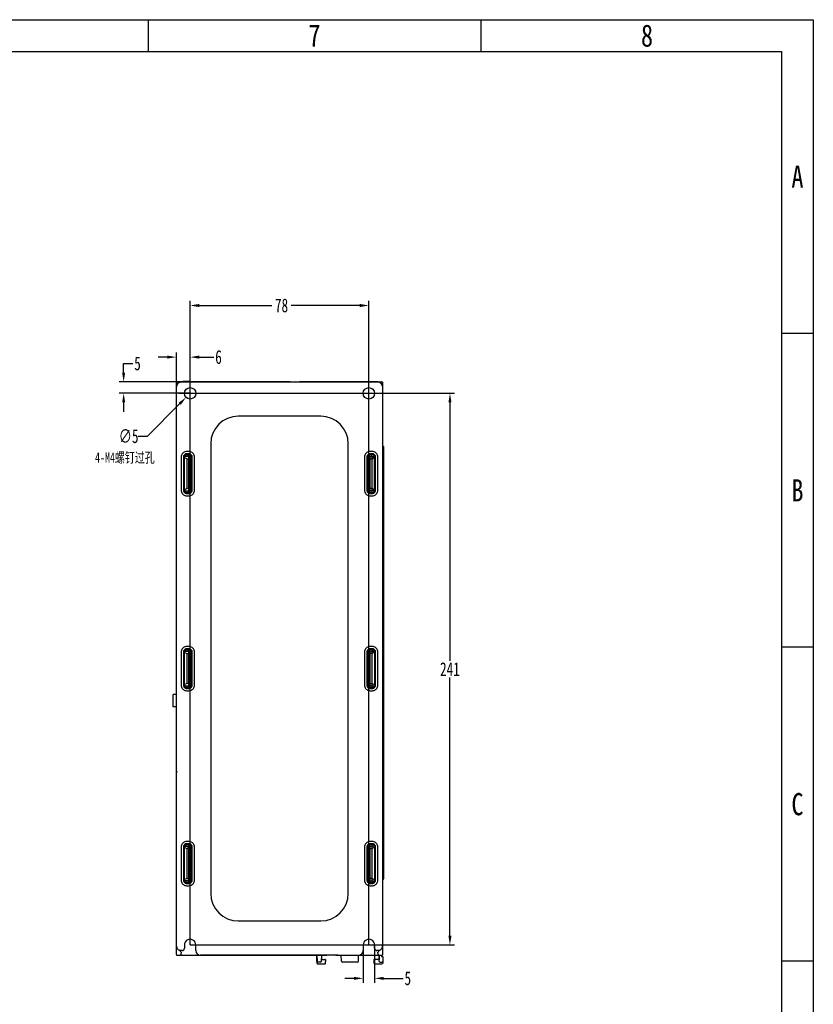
# Model space of a CAD drawing. Header units: millimetres. Extents: x -2013 to 423, y -990 to -169.
# Tile 50 of 50: x 77 to 423, y -599 to -169. Entities that reach past the tile are written whole.
import ezdxf
from ezdxf.enums import TextEntityAlignment as Align

# ---------------------------------------------------------------- set-up
doc = ezdxf.new("R2010")
doc.units = ezdxf.units.MM
doc.header["$LTSCALE"] = 30.734
doc.header["$PDMODE"] = 3
doc.header["$PDSIZE"] = 2
doc.layers.get('0').update_dxf_attribs({"linetype": 'CONTINUOUS'})
doc.layers.get('Defpoints').update_dxf_attribs({"linetype": 'CONTINUOUS'})
for name, color, linetype in [('02___PRT_ALL_AXES', 7, 'CONTINUOUS'), ('03___PRT_ALL_CURVES', 7, 'CONTINUOUS'), ('ECAD_05010037', 7, 'CONTINUOUS'), ('ECAD_05011030', 7, 'CONTINUOUS'), ('ECAD_05023010', 7, 'CONTINUOUS'), ('ECAD_06011014', 7, 'CONTINUOUS'), ('ECAD_06044227', 7, 'CONTINUOUS'), ('ECAD_08012010', 7, 'CONTINUOUS'), ('ECAD_09020048', 7, 'CONTINUOUS'), ('ECAD_10011002', 7, 'CONTINUOUS'), ('ECAD_10014042', 7, 'CONTINUOUS'), ('ECAD_10014069', 7, 'CONTINUOUS'), ('ECAD_15020136', 7, 'CONTINUOUS')]:
    doc.layers.add(name, color=color, linetype=linetype)
doc.styles.get("Standard").update_dxf_attribs({"font": 'txt', "width": 0.707})
doc.dimstyles.get("Standard").update_dxf_attribs({"dimtxt": 3.5, "dimasz": 4, "dimexe": 2, "dimexo": 0, "dimtad": 1, "dimdsep": 46, "dimtxsty": 'Standard', "dimcen": 0.09, "dimclrt": 5, "dimadec": 0, "dimazin": 0, "dimtol": 1, "dimtp": 0.01, "dimtm": 0.01, "dimtfac": 1, "dimtofl": 0, "dimtmove": 0, "dimatfit": 3, "dimfxl": 0, "dimtolj": 1, "dimarcsym": 0})

# ---------------------------------------------------------------- blocks, each defined once
blk = doc.blocks.new('*D2')
at = {"color": 0, "lineweight": -2}
for p, q in [((151.4, -572.86), (151.4, -292.07)), ((155.4, -294.07), (187.13, -294.07)), ((225.41, -294.07), (195.45, -294.07)), ((229.41, -572.86), (229.41, -292.07))]:
    blk.add_line(p, q, dxfattribs=at)
at = {"color": 0}
for points in [[(155.4, -293.4), (155.4, -294.74), (151.4, -294.07)], [(225.41, -293.4), (225.41, -294.74), (229.41, -294.07)]]:
    blk.add_solid(points, dxfattribs=at)
at = {"layer": 'Defpoints', "color": 0}
for p in [(229.41, -294.07), (151.4, -572.86), (229.41, -572.86)]:
    blk.add_point(p, dxfattribs=at)
at = {"color": 0, "insert": (191.29, -294.07), "char_height": 3.5, "attachment_point": 5}
blk.add_mtext('\\A1;{\\H1.7143x;78}', dxfattribs=at)
blk = doc.blocks.new('*D3')
at = {"color": 0, "lineweight": -2}
for p, q in [((151.4, -332.36), (266.75, -332.36)), ((264.75, -336.36), (264.75, -448.99)), ((264.75, -568.86), (264.75, -456.24)), ((151.4, -572.86), (266.75, -572.86))]:
    blk.add_line(p, q, dxfattribs=at)
at = {"color": 0}
for points in [[(264.08, -336.36), (265.42, -336.36), (264.75, -332.36)], [(264.08, -568.86), (265.42, -568.86), (264.75, -572.86)]]:
    blk.add_solid(points, dxfattribs=at)
at = {"layer": 'Defpoints', "color": 0}
for p in [(151.4, -332.36), (151.4, -572.86), (264.75, -572.86)]:
    blk.add_point(p, dxfattribs=at)
at = {"color": 0, "insert": (264.75, -452.61), "char_height": 3.5, "attachment_point": 5}
blk.add_mtext('\\A1;{\\H1.7143x;241}', dxfattribs=at)
blk = doc.blocks.new('*D4')
at = {"color": 0, "lineweight": -2}
for p, q in [((226.91, -572.86), (226.91, -589.41)), ((231.91, -572.86), (231.91, -589.41)), ((222.91, -587.41), (218.91, -587.41)), ((235.91, -587.41), (244.33, -587.41))]:
    blk.add_line(p, q, dxfattribs=at)
at = {"color": 0}
for points in [[(222.91, -586.74), (222.91, -588.08), (226.91, -587.41)], [(235.91, -586.74), (235.91, -588.08), (231.91, -587.41)]]:
    blk.add_solid(points, dxfattribs=at)
at = {"layer": 'Defpoints', "color": 0}
for p in [(226.91, -572.86), (231.91, -572.86), (231.91, -587.41)]:
    blk.add_point(p, dxfattribs=at)
at = {"color": 0, "insert": (246.37, -587.41), "char_height": 3.5, "attachment_point": 5}
blk.add_mtext('\\A1;{\\H1.7143x;5}', dxfattribs=at)
blk = doc.blocks.new('*D5')
at = {"color": 0, "lineweight": -2}
for p, q in [((122.42, -323.36), (122.42, -319.36)), ((122.42, -319.36), (126.42, -319.36)), ((151.4, -327.36), (120.42, -327.36)), ((151.4, -332.36), (120.42, -332.36)), ((122.42, -336.36), (122.42, -340.36))]:
    blk.add_line(p, q, dxfattribs=at)
at = {"color": 0}
for points in [[(121.76, -323.36), (123.09, -323.36), (122.42, -327.36)], [(121.76, -336.36), (123.09, -336.36), (122.42, -332.36)]]:
    blk.add_solid(points, dxfattribs=at)
at = {"layer": 'Defpoints', "color": 0}
for p in [(151.4, -327.36), (122.42, -332.36), (151.4, -332.36)]:
    blk.add_point(p, dxfattribs=at)
at = {"color": 0, "insert": (128.46, -319.36), "char_height": 3.5, "attachment_point": 5}
blk.add_mtext('\\A1;{\\H1.7143x;5}', dxfattribs=at)
blk = doc.blocks.new('*D6')
at = {"color": 0, "lineweight": -2}
for p, q in [((141.41, -316.58), (137.41, -316.58)), ((145.41, -332.36), (145.41, -314.58)), ((151.4, -332.36), (151.4, -314.58)), ((155.4, -316.58), (161.76, -316.58))]:
    blk.add_line(p, q, dxfattribs=at)
at = {"color": 0}
for points in [[(141.41, -315.91), (141.41, -317.24), (145.41, -316.58)], [(155.4, -315.91), (155.4, -317.24), (151.4, -316.58)]]:
    blk.add_solid(points, dxfattribs=at)
at = {"layer": 'Defpoints', "color": 0}
for p in [(145.41, -316.58), (145.41, -332.36), (151.4, -332.36)]:
    blk.add_point(p, dxfattribs=at)
at = {"color": 0, "insert": (163.8, -316.58), "char_height": 3.5, "attachment_point": 5}
blk.add_mtext('\\A1;{\\H1.7143x;6}', dxfattribs=at)
blk = doc.blocks.new('*D8')
at = {"color": 0, "lineweight": -2}
for p, q in [((151.4, -337.39), (151.4, -327.33)), ((146.38, -332.36), (156.43, -332.36)), ((132.75, -351.08), (146.82, -336.96)), ((128.75, -351.08), (132.75, -351.08))]:
    blk.add_line(p, q, dxfattribs=at)
at = {"color": 0}
blk.add_solid([(146.35, -336.49), (147.29, -337.43), (149.64, -334.13)], dxfattribs=at)
at = {"layer": 'Defpoints', "color": 0}
for p in [(149.64, -334.13), (153.17, -330.59)]:
    blk.add_point(p, dxfattribs=at)
at = {"color": 0, "insert": (124.59, -351.08), "char_height": 3.5, "attachment_point": 5}
blk.add_mtext('\\A1;{\\H1.7143x;∅5}', dxfattribs=at)
blk = doc.blocks.new('3')
at = {"color": 2}
for p, q in [((7814.12, 1548.82), (7814.12, 1524.82)), ((8066.12, 1548.82), (8066.12, 1524.82)), ((8318.12, 1311.22), (8294.12, 1311.22)), ((8318.12, 1073.62), (8294.12, 1073.62)), ((8318.12, 836.02), (8294.12, 836.02))]:
    blk.add_line(p, q, dxfattribs=at)
for points in [[(6302.12, 123.22), (6302.12, 1548.82), (8318.12, 1548.82), (8318.12, 123.22)], [(6422.12, 147.22), (6422.12, 1524.82), (8294.12, 1524.82), (8294.12, 147.22)]]:
    blk.add_lwpolyline(points, close=True, dxfattribs=at)
at = {"color": 2, "width": 0.8}
for s, p in [('7', (7940.12, 1536.82)), ('8', (8192.12, 1536.82)), ('A', (8306.12, 1430.02)), ('B', (8306.12, 1192.42)), ('C', (8306.12, 954.82))]:
    blk.add_text(s, height=16.8, dxfattribs=at).set_placement(p, align=Align.MIDDLE_CENTER)

msp = doc.modelspace()

# ---------------------------------------------------------------- linework, layer by layer
at = {"linetype": 'Continuous'}
for p, q in [((145.41, -497.36), (145.41, -327.36)), ((145.41, -577.06), (145.41, -327.66)), ((145.41, -497.06), (145.41, -327.66)), ((157.03, -327.36), (145.71, -327.36)), ((145.71, -327.36), (235.11, -327.36)), ((195.11, -327.38), (147.41, -327.41)), ((148.14, -327.36), (148.17, -327.06)), ((148.19, -327.36), (148.22, -327.06)), ((148.22, -327.36), (148.25, -327.06)), ((148.25, -327.06), (151.08, -327.06)), ((151.11, -327.36), (151.08, -327.06)), ((233.41, -327.42), (199.11, -327.39)), ((235.41, -577.08), (235.41, -327.68)), ((208.41, -342.36), (172.41, -342.36)), ((160.41, -354.36), (160.41, -550.36)), ((220.41, -550.36), (220.41, -354.36)), ((235.75, -355.64), (235.75, -544.07)), ((147.51, -360.11), (147.51, -374.61)), ((148.51, -360.11), (148.51, -374.61)), ((148.91, -374.61), (148.91, -359.85)), ((148.93, -359.91), (148.91, -360.11)), ((148.91, -360.36), (150.13, -360.86)), ((150.13, -359.85), (148.95, -359.85)), ((150.91, -357.71), (149.91, -357.71)), ((150.91, -358.71), (149.91, -358.71)), ((150.91, -359.12), (149.91, -359.12)), ((150.91, -359.86), (150.1, -359.86)), ((150.13, -359.86), (150.13, -359.12)), ((150.91, -375.6), (150.91, -359.12)), ((151.9, -374.61), (151.9, -360.11)), ((152.31, -374.61), (152.31, -360.11)), ((153.31, -374.61), (153.31, -360.11)), ((227.51, -360.11), (227.51, -374.61)), ((228.51, -360.11), (228.51, -374.61)), ((228.91, -360.11), (228.91, -374.61)), ((229.25, -359.36), (229.91, -359.36)), ((230.91, -357.71), (229.91, -357.71)), ((230.91, -358.71), (229.91, -358.71)), ((229.91, -375.62), (229.91, -359.1)), ((230.91, -359.1), (229.91, -359.1)), ((229.91, -359.86), (230.71, -359.86)), ((230.71, -359.86), (230.71, -359.1)), ((230.71, -359.86), (231.91, -359.85)), ((230.71, -360.86), (231.91, -360.2)), ((231.91, -360.01), (231.9, -359.91)), ((231.91, -374.71), (231.91, -360.01)), ((232.31, -374.61), (232.31, -360.11)), ((233.31, -374.61), (233.31, -360.11)), ((150.13, -373.86), (150.13, -360.86)), ((150.13, -360.86), (150.91, -360.86)), ((229.91, -360.86), (230.71, -360.86)), ((230.71, -360.86), (230.71, -373.86)), ((229.91, -366.11), (229.66, -366.11)), ((229.86, -366.58), (229.86, -366.11)), ((229.86, -368.15), (229.86, -367.08)), ((228.91, -371.86), (229.91, -371.86)), ((229.91, -372.86), (228.91, -372.86)), ((150.13, -373.86), (148.91, -374.37)), ((148.95, -374.87), (150.13, -374.87)), ((149.91, -375.6), (150.91, -375.6)), ((149.91, -376.01), (150.91, -376.01)), ((149.91, -377.01), (150.91, -377.01)), ((150.1, -374.86), (150.91, -374.86)), ((150.91, -373.86), (150.13, -373.86)), ((150.13, -375.6), (150.13, -374.87)), ((230.71, -373.86), (229.91, -373.86)), ((230.71, -374.86), (229.91, -374.86)), ((229.91, -375.62), (230.91, -375.62)), ((229.91, -376.01), (230.91, -376.01)), ((229.91, -377.01), (230.91, -377.01)), ((231.91, -374.52), (230.71, -373.86)), ((230.71, -374.86), (230.71, -375.62)), ((231.91, -374.87), (230.71, -374.86)), ((231.9, -374.81), (231.91, -374.71)), ((147.51, -445.11), (147.51, -459.61)), ((148.51, -445.11), (148.51, -459.61)), ((148.93, -444.91), (148.91, -445.11)), ((148.91, -459.87), (148.91, -445.11)), ((148.91, -445.36), (150.13, -445.86)), ((150.13, -444.85), (148.95, -444.85)), ((150.91, -442.71), (149.91, -442.71)), ((150.91, -443.71), (149.91, -443.71)), ((150.91, -444.12), (149.91, -444.12)), ((150.91, -444.86), (150.1, -444.86)), ((150.13, -444.85), (150.13, -444.12)), ((150.13, -458.86), (150.13, -445.86)), ((150.13, -445.86), (150.91, -445.86)), ((150.91, -460.6), (150.91, -444.12)), ((151.9, -459.61), (151.9, -445.11)), ((152.31, -459.61), (152.31, -445.11)), ((153.31, -459.61), (153.31, -445.11)), ((227.51, -445.11), (227.51, -459.61)), ((228.51, -445.11), (228.51, -459.61)), ((228.91, -445.11), (228.91, -459.61)), ((230.91, -442.71), (229.91, -442.71)), ((230.91, -443.71), (229.91, -443.71)), ((230.91, -444.1), (229.91, -444.1)), ((229.91, -460.62), (229.91, -444.1)), ((230.71, -444.86), (229.91, -444.86)), ((230.71, -445.86), (229.91, -445.86)), ((230.71, -444.1), (230.71, -444.86)), ((231.91, -444.85), (230.71, -444.86)), ((230.71, -445.86), (231.91, -445.2)), ((230.71, -445.86), (230.71, -458.86)), ((231.91, -445.01), (231.9, -444.91)), ((231.91, -445.01), (231.91, -459.71)), ((232.31, -459.61), (232.31, -445.11)), ((233.31, -459.61), (233.31, -445.11)), ((228.91, -451.86), (229.91, -451.86)), ((229.91, -452.86), (228.91, -452.86)), ((228.96, -452.86), (228.96, -452.95)), ((229.71, -451.45), (229.71, -450.87)), ((229.71, -451.45), (229.91, -451.45)), ((229.86, -451.61), (229.86, -451.47)), ((229.86, -453.08), (229.86, -452.86)), ((150.13, -458.86), (148.91, -459.37)), ((150.91, -458.86), (150.13, -458.86)), ((229.91, -458.86), (230.71, -458.86)), ((231.91, -459.52), (230.71, -458.86)), ((148.95, -459.87), (150.13, -459.87)), ((149.91, -460.6), (150.91, -460.6)), ((149.91, -461.01), (150.91, -461.01)), ((149.91, -462.01), (150.91, -462.01)), ((150.1, -459.86), (150.91, -459.86)), ((150.13, -460.6), (150.13, -459.87)), ((229.91, -459.86), (230.71, -459.86)), ((229.91, -460.62), (230.91, -460.62)), ((229.91, -461.01), (230.91, -461.01)), ((229.91, -462.01), (230.91, -462.01)), ((230.71, -459.86), (231.91, -459.87)), ((230.71, -459.86), (230.71, -460.62)), ((231.9, -459.81), (231.91, -459.71)), ((144.01, -469.1), (144.01, -463.6)), ((145.41, -463.6), (144.01, -463.6)), ((145.41, -469.1), (144.01, -469.1)), ((150.91, -527.71), (149.91, -527.71)), ((230.91, -527.71), (229.91, -527.71)), ((147.51, -530.11), (147.51, -544.61)), ((148.51, -530.11), (148.51, -544.61)), ((148.93, -529.91), (148.91, -530.11)), ((148.91, -544.87), (148.91, -530.11)), ((148.91, -530.36), (150.13, -530.86)), ((148.95, -529.85), (150.13, -529.85)), ((150.91, -528.71), (149.91, -528.71)), ((150.91, -529.12), (149.91, -529.12)), ((150.1, -529.86), (150.91, -529.86)), ((150.13, -529.85), (150.13, -529.12)), ((150.91, -530.86), (150.13, -530.86)), ((150.13, -543.86), (150.13, -530.86)), ((150.91, -545.6), (150.91, -529.12)), ((150.91, -529.52), (151.69, -529.51)), ((150.91, -530.23), (151.87, -529.9)), ((151.9, -544.61), (151.9, -530.11)), ((152.31, -544.61), (152.31, -530.11)), ((153.31, -544.61), (153.31, -530.11)), ((227.51, -530.11), (227.51, -544.61)), ((228.51, -530.11), (228.51, -544.61)), ((228.91, -530.11), (228.91, -544.61)), ((228.91, -531.86), (229.91, -531.86)), ((228.96, -529.94), (228.96, -530.87)), ((229.86, -531.33), (229.86, -529.1)), ((230.91, -528.71), (229.91, -528.71)), ((230.91, -529.1), (229.91, -529.1)), ((229.91, -545.62), (229.91, -529.1)), ((230.71, -529.86), (229.91, -529.86)), ((229.91, -530.86), (230.71, -530.86)), ((230.71, -529.1), (230.71, -529.86)), ((231.91, -529.85), (230.71, -529.86)), ((230.71, -530.86), (231.91, -530.2)), ((230.71, -530.86), (230.71, -543.86)), ((231.91, -530.01), (231.9, -529.91)), ((231.91, -530.01), (231.91, -544.71)), ((232.31, -544.61), (232.31, -530.11)), ((233.31, -544.61), (233.31, -530.11)), ((150.91, -533.6), (151.11, -533.6)), ((151.11, -534.52), (150.91, -534.52)), ((151.11, -533.6), (151.11, -534.52)), ((229.91, -532.86), (228.91, -532.86)), ((151.9, -536.85), (150.91, -536.83)), ((150.13, -543.86), (148.91, -544.37)), ((150.13, -544.87), (148.95, -544.87)), ((150.91, -544.86), (150.1, -544.86)), ((150.13, -543.86), (150.91, -543.86)), ((150.13, -545.6), (150.13, -544.86)), ((151.9, -541.01), (150.91, -540.98)), ((230.71, -543.86), (229.91, -543.86)), ((229.91, -544.86), (230.71, -544.86)), ((231.91, -544.52), (230.71, -543.86)), ((230.71, -544.86), (231.91, -544.87)), ((230.71, -544.86), (230.71, -545.62)), ((231.9, -544.81), (231.91, -544.71)), ((235.65, -544.02), (235.65, -543.98)), ((235.74, -544.15), (235.75, -544.07)), ((149.91, -545.6), (150.91, -545.6)), ((149.91, -546.01), (150.91, -546.01)), ((149.91, -547.01), (150.91, -547.01)), ((229.91, -545.62), (230.91, -545.62)), ((229.91, -546.01), (230.91, -546.01)), ((229.91, -547.01), (230.91, -547.01)), ((172.41, -562.36), (208.41, -562.36)), ((147.08, -575.16), (147.41, -575.19)), ((148.91, -572.86), (148.91, -574.31)), ((153.9, -575.31), (153.9, -572.86)), ((226.91, -572.86), (226.91, -575.31)), ((231.91, -574.31), (231.91, -572.86)), ((233.41, -575.19), (233.72, -575.16)), ((145.71, -577.36), (209.96, -577.36)), ((147.91, -575.31), (147.41, -575.31)), ((147.45, -575.96), (147.41, -577.07)), ((210.91, -577.35), (155.9, -577.31)), ((206.71, -577.36), (206.8, -580.07)), ((208.71, -577.36), (208.61, -580.07)), ((209.96, -577.36), (210.65, -577.36)), ((210.91, -577.35), (210.91, -577.36)), ((215.79, -577.36), (210.91, -577.36)), ((214.91, -577.32), (224.91, -577.31)), ((215.86, -577.36), (235.11, -577.36)), ((217.4, -579.88), (217.31, -577.36)), ((224.81, -579.86), (224.81, -577.36)), ((233.41, -575.3), (232.92, -575.3)), ((233.41, -577.07), (233.37, -575.97)), ((233.9, -580.07), (233.81, -577.36)), ((234.91, -577.36), (234.91, -577.86)), ((234.91, -577.86), (235.41, -577.86)), ((235.41, -577.86), (235.41, -580.06)), ((208.31, -580.36), (207.1, -580.36)), ((224.31, -580.36), (217.9, -580.36)), ((234.2, -580.36), (235.11, -580.36))]:
    msp.add_line(p, q, dxfattribs=at)
for points in [[(147.41, -327.53), (147.09, -327.56), (146.79, -327.63), (146.51, -327.75), (146.24, -327.91), (146.01, -328.1), (145.81, -328.33), (145.64, -328.6), (145.51, -328.89), (145.44, -329.2), (145.41, -329.53)], [(235.41, -329.53), (235.38, -329.22), (235.31, -328.91), (235.19, -328.63), (235.03, -328.37), (234.84, -328.13), (234.6, -327.93), (234.34, -327.76), (234.05, -327.64), (233.74, -327.56), (233.41, -327.53)], [(235.33, -328.89), (235.35, -328.92), (235.38, -328.98), (235.4, -329.04), (235.41, -329.11)], [(235.41, -355.45), (235.43, -355.45), (235.5, -355.48), (235.57, -355.53), (235.61, -355.59), (235.64, -355.66), (235.65, -355.74)], [(235.45, -355.34), (235.51, -355.35), (235.56, -355.37), (235.62, -355.4), (235.66, -355.44), (235.7, -355.48), (235.72, -355.53), (235.74, -355.59), (235.75, -355.64)], [(149.91, -357.71), (149.53, -357.74), (149.16, -357.83), (148.81, -357.98), (148.49, -358.17), (148.21, -358.42), (147.97, -358.71), (147.77, -359.03), (147.63, -359.37), (147.54, -359.73), (147.51, -360.11)], [(149.91, -358.71), (149.69, -358.73), (149.47, -358.78), (149.27, -358.86), (149.08, -358.98), (148.91, -359.12), (148.77, -359.29), (148.66, -359.48), (148.58, -359.68), (148.52, -359.89), (148.51, -360.11)], [(149.08, -359.56), (148.99, -359.73), (148.93, -359.91)], [(149.91, -359.12), (149.71, -359.14), (149.53, -359.19), (149.35, -359.28), (149.2, -359.41), (149.08, -359.56)], [(153.31, -360.11), (153.27, -359.73), (153.19, -359.36), (153.04, -359.02), (152.84, -358.7), (152.6, -358.41), (152.31, -358.17), (151.99, -357.97), (151.64, -357.83), (151.28, -357.74), (150.91, -357.71)], [(152.31, -360.11), (152.29, -359.89), (152.24, -359.67), (152.15, -359.47), (152.04, -359.28), (151.9, -359.12), (151.73, -358.98), (151.54, -358.86), (151.34, -358.78), (151.13, -358.73), (150.91, -358.71)], [(151.9, -360.11), (151.88, -359.91), (151.82, -359.73), (151.73, -359.56), (151.61, -359.41), (151.46, -359.29), (151.29, -359.2), (151.11, -359.14), (150.91, -359.12)], [(229.91, -357.71), (229.53, -357.74), (229.16, -357.83), (228.81, -357.98), (228.49, -358.17), (228.21, -358.42), (227.97, -358.71), (227.77, -359.03), (227.63, -359.37), (227.54, -359.73), (227.51, -360.11)], [(229.91, -358.71), (229.69, -358.73), (229.47, -358.78), (229.27, -358.86), (229.08, -358.98), (228.91, -359.12), (228.77, -359.29), (228.66, -359.48), (228.58, -359.68), (228.52, -359.89), (228.51, -360.11)], [(229.91, -359.1), (229.71, -359.13), (229.52, -359.18), (229.35, -359.28), (229.2, -359.4), (229.07, -359.55), (228.98, -359.72), (228.93, -359.91), (228.91, -360.11)], [(233.31, -360.11), (233.27, -359.73), (233.19, -359.36), (233.04, -359.02), (232.84, -358.7), (232.6, -358.41), (232.31, -358.17), (231.99, -357.97), (231.64, -357.83), (231.28, -357.74), (230.91, -357.71)], [(232.31, -360.11), (232.29, -359.89), (232.24, -359.67), (232.15, -359.47), (232.04, -359.28), (231.9, -359.12), (231.73, -358.98), (231.54, -358.86), (231.34, -358.78), (231.13, -358.73), (230.91, -358.71)], [(231.75, -359.55), (231.62, -359.4), (231.47, -359.27), (231.3, -359.18), (231.11, -359.12), (230.91, -359.1)], [(231.9, -359.91), (231.84, -359.72), (231.75, -359.55)], [(147.51, -374.61), (147.54, -374.99), (147.63, -375.36), (147.78, -375.7), (147.97, -376.02), (148.22, -376.31), (148.5, -376.55), (148.83, -376.75), (149.17, -376.89), (149.53, -376.98), (149.91, -377.01)], [(148.51, -374.61), (148.52, -374.83), (148.58, -375.05), (148.66, -375.25), (148.78, -375.44), (148.92, -375.6), (149.09, -375.74), (149.27, -375.86), (149.48, -375.94), (149.69, -375.99), (149.91, -376.01)], [(148.91, -374.61), (148.93, -374.81), (148.99, -374.99), (149.08, -375.16)], [(149.08, -375.16), (149.2, -375.31), (149.35, -375.44), (149.53, -375.53), (149.71, -375.58), (149.91, -375.6)], [(150.91, -375.6), (151.11, -375.58), (151.29, -375.52), (151.46, -375.43), (151.61, -375.31), (151.73, -375.16), (151.82, -374.99), (151.88, -374.81), (151.9, -374.61)], [(150.91, -377.01), (151.29, -376.98), (151.65, -376.89), (152, -376.74), (152.32, -376.55), (152.61, -376.3), (152.85, -376.01), (153.05, -375.69), (153.19, -375.35), (153.28, -374.99), (153.31, -374.61)], [(150.91, -376.01), (151.13, -375.99), (151.34, -375.94), (151.55, -375.86), (151.74, -375.74), (151.9, -375.6), (152.04, -375.43), (152.16, -375.24), (152.24, -375.04), (152.29, -374.83), (152.31, -374.61)], [(227.51, -374.61), (227.54, -374.99), (227.63, -375.36), (227.78, -375.7), (227.97, -376.02), (228.22, -376.31), (228.5, -376.55), (228.83, -376.75), (229.17, -376.89), (229.53, -376.98), (229.91, -377.01)], [(228.51, -374.61), (228.52, -374.83), (228.58, -375.05), (228.66, -375.25), (228.78, -375.44), (228.92, -375.6), (229.09, -375.74), (229.27, -375.86), (229.48, -375.94), (229.69, -375.99), (229.91, -376.01)], [(228.91, -374.61), (228.93, -374.81), (228.98, -375), (229.07, -375.17), (229.2, -375.32), (229.35, -375.44), (229.52, -375.54), (229.71, -375.59), (229.91, -375.62)], [(230.91, -377.01), (231.29, -376.98), (231.65, -376.89), (232, -376.74), (232.32, -376.55), (232.61, -376.3), (232.85, -376.01), (233.05, -375.69), (233.19, -375.35), (233.28, -374.99), (233.31, -374.61)], [(230.91, -376.01), (231.13, -375.99), (231.34, -375.94), (231.55, -375.86), (231.74, -375.74), (231.9, -375.6), (232.04, -375.43), (232.16, -375.24), (232.24, -375.04), (232.29, -374.83), (232.31, -374.61)], [(230.91, -375.62), (231.11, -375.6), (231.3, -375.54), (231.47, -375.45), (231.62, -375.32), (231.75, -375.17), (231.84, -375), (231.9, -374.81)], [(149.91, -442.71), (149.53, -442.74), (149.16, -442.83), (148.81, -442.98), (148.49, -443.17), (148.21, -443.42), (147.97, -443.71), (147.77, -444.03), (147.63, -444.37), (147.54, -444.73), (147.51, -445.11)], [(149.91, -443.71), (149.69, -443.73), (149.47, -443.78), (149.27, -443.86), (149.08, -443.98), (148.91, -444.12), (148.77, -444.29), (148.66, -444.48), (148.58, -444.68), (148.52, -444.89), (148.51, -445.11)], [(149.08, -444.56), (148.99, -444.73), (148.93, -444.91)], [(149.91, -444.12), (149.71, -444.14), (149.53, -444.19), (149.35, -444.28), (149.2, -444.41), (149.08, -444.56)], [(153.31, -445.11), (153.27, -444.73), (153.19, -444.36), (153.04, -444.02), (152.84, -443.7), (152.6, -443.41), (152.31, -443.17), (151.99, -442.97), (151.64, -442.83), (151.28, -442.74), (150.91, -442.71)], [(152.31, -445.11), (152.29, -444.89), (152.24, -444.67), (152.15, -444.47), (152.04, -444.28), (151.9, -444.12), (151.73, -443.98), (151.54, -443.86), (151.34, -443.78), (151.13, -443.73), (150.91, -443.71)], [(151.9, -445.11), (151.88, -444.91), (151.82, -444.73), (151.73, -444.56), (151.61, -444.41), (151.46, -444.29), (151.29, -444.2), (151.11, -444.14), (150.91, -444.12)], [(229.91, -442.71), (229.53, -442.74), (229.16, -442.83), (228.81, -442.98), (228.49, -443.17), (228.21, -443.42), (227.97, -443.71), (227.77, -444.03), (227.63, -444.37), (227.54, -444.73), (227.51, -445.11)], [(229.91, -443.71), (229.69, -443.73), (229.47, -443.78), (229.27, -443.86), (229.08, -443.98), (228.91, -444.12), (228.77, -444.29), (228.66, -444.48), (228.58, -444.68), (228.52, -444.89), (228.51, -445.11)], [(229.91, -444.1), (229.71, -444.13), (229.52, -444.18), (229.35, -444.28), (229.2, -444.4), (229.07, -444.55), (228.98, -444.72), (228.93, -444.91), (228.91, -445.11)], [(233.31, -445.11), (233.27, -444.73), (233.19, -444.36), (233.04, -444.02), (232.84, -443.7), (232.6, -443.41), (232.31, -443.17), (231.99, -442.97), (231.64, -442.83), (231.28, -442.74), (230.91, -442.71)], [(232.31, -445.11), (232.29, -444.89), (232.24, -444.67), (232.15, -444.47), (232.04, -444.28), (231.9, -444.12), (231.73, -443.98), (231.54, -443.86), (231.34, -443.78), (231.13, -443.73), (230.91, -443.71)], [(231.75, -444.55), (231.62, -444.4), (231.47, -444.27), (231.3, -444.18), (231.11, -444.12), (230.91, -444.1)], [(231.9, -444.91), (231.84, -444.72), (231.75, -444.55)], [(147.51, -459.61), (147.54, -459.99), (147.63, -460.36), (147.78, -460.7), (147.97, -461.02), (148.22, -461.31), (148.5, -461.55), (148.83, -461.75), (149.17, -461.89), (149.53, -461.98), (149.91, -462.01)], [(148.51, -459.61), (148.52, -459.83), (148.58, -460.05), (148.66, -460.25), (148.78, -460.44), (148.92, -460.6), (149.09, -460.74), (149.27, -460.86), (149.48, -460.94), (149.69, -460.99), (149.91, -461.01)], [(148.91, -459.61), (148.93, -459.81), (148.99, -459.99), (149.08, -460.16)], [(149.08, -460.16), (149.2, -460.31), (149.35, -460.44), (149.53, -460.53), (149.71, -460.58), (149.91, -460.6)], [(150.91, -460.6), (151.11, -460.58), (151.29, -460.52), (151.46, -460.43), (151.61, -460.31), (151.73, -460.16), (151.82, -459.99), (151.88, -459.81), (151.9, -459.61)], [(150.91, -462.01), (151.29, -461.98), (151.65, -461.89), (152, -461.74), (152.32, -461.55), (152.61, -461.3), (152.85, -461.01), (153.05, -460.69), (153.19, -460.35), (153.28, -459.99), (153.31, -459.61)], [(150.91, -461.01), (151.13, -460.99), (151.34, -460.94), (151.55, -460.86), (151.74, -460.74), (151.9, -460.6), (152.04, -460.43), (152.16, -460.24), (152.24, -460.04), (152.29, -459.83), (152.31, -459.61)], [(227.51, -459.61), (227.54, -459.99), (227.63, -460.36), (227.78, -460.7), (227.97, -461.02), (228.22, -461.31), (228.5, -461.55), (228.83, -461.75), (229.17, -461.89), (229.53, -461.98), (229.91, -462.01)], [(228.51, -459.61), (228.52, -459.83), (228.58, -460.05), (228.66, -460.25), (228.78, -460.44), (228.92, -460.6), (229.09, -460.74), (229.27, -460.86), (229.48, -460.94), (229.69, -460.99), (229.91, -461.01)], [(228.91, -459.61), (228.93, -459.81), (228.98, -460), (229.07, -460.17), (229.2, -460.32), (229.35, -460.44), (229.52, -460.54), (229.71, -460.59), (229.91, -460.62)], [(230.91, -462.01), (231.29, -461.98), (231.65, -461.89), (232, -461.74), (232.32, -461.55), (232.61, -461.3), (232.85, -461.01), (233.05, -460.69), (233.19, -460.35), (233.28, -459.99), (233.31, -459.61)], [(230.91, -461.01), (231.13, -460.99), (231.34, -460.94), (231.55, -460.86), (231.74, -460.74), (231.9, -460.6), (232.04, -460.43), (232.16, -460.24), (232.24, -460.04), (232.29, -459.83), (232.31, -459.61)], [(230.91, -460.62), (231.11, -460.6), (231.3, -460.54), (231.47, -460.45), (231.62, -460.32), (231.75, -460.17), (231.84, -460), (231.9, -459.81)], [(149.91, -527.71), (149.53, -527.74), (149.16, -527.83), (148.81, -527.98), (148.49, -528.17), (148.21, -528.42), (147.97, -528.71), (147.77, -529.03), (147.63, -529.37), (147.54, -529.73), (147.51, -530.11)], [(153.31, -530.11), (153.27, -529.73), (153.19, -529.36), (153.04, -529.02), (152.84, -528.7), (152.6, -528.41), (152.31, -528.17), (151.99, -527.97), (151.64, -527.83), (151.28, -527.74), (150.91, -527.71)], [(229.91, -527.71), (229.53, -527.74), (229.16, -527.83), (228.81, -527.98), (228.49, -528.17), (228.21, -528.42), (227.97, -528.71), (227.77, -529.03), (227.63, -529.37), (227.54, -529.73), (227.51, -530.11)], [(233.31, -530.11), (233.27, -529.73), (233.19, -529.36), (233.04, -529.02), (232.84, -528.7), (232.6, -528.41), (232.31, -528.17), (231.99, -527.97), (231.64, -527.83), (231.28, -527.74), (230.91, -527.71)], [(149.91, -528.71), (149.69, -528.73), (149.47, -528.78), (149.27, -528.86), (149.08, -528.98), (148.91, -529.12), (148.77, -529.29), (148.66, -529.48), (148.58, -529.68), (148.52, -529.89), (148.51, -530.11)], [(149.08, -529.56), (148.99, -529.73), (148.93, -529.91)], [(149.91, -529.12), (149.71, -529.14), (149.53, -529.19), (149.35, -529.28), (149.2, -529.41), (149.08, -529.56)], [(152.31, -530.11), (152.29, -529.89), (152.24, -529.67), (152.15, -529.47), (152.04, -529.28), (151.9, -529.12), (151.73, -528.98), (151.54, -528.86), (151.34, -528.78), (151.13, -528.73), (150.91, -528.71)], [(151.9, -530.11), (151.88, -529.91), (151.82, -529.73), (151.73, -529.56), (151.61, -529.41), (151.46, -529.29), (151.29, -529.2), (151.11, -529.14), (150.91, -529.12)], [(229.91, -528.71), (229.69, -528.73), (229.47, -528.78), (229.27, -528.86), (229.08, -528.98), (228.91, -529.12), (228.77, -529.29), (228.66, -529.48), (228.58, -529.68), (228.52, -529.89), (228.51, -530.11)], [(229.91, -529.1), (229.71, -529.13), (229.52, -529.18), (229.35, -529.28), (229.2, -529.4), (229.07, -529.55), (228.98, -529.72), (228.93, -529.91), (228.91, -530.11)], [(232.31, -530.11), (232.29, -529.89), (232.24, -529.67), (232.15, -529.47), (232.04, -529.28), (231.9, -529.12), (231.73, -528.98), (231.54, -528.86), (231.34, -528.78), (231.13, -528.73), (230.91, -528.71)], [(231.75, -529.55), (231.62, -529.4), (231.47, -529.27), (231.3, -529.18), (231.11, -529.12), (230.91, -529.1)], [(231.9, -529.91), (231.84, -529.72), (231.75, -529.55)], [(147.51, -544.61), (147.54, -544.99), (147.63, -545.36), (147.78, -545.7), (147.97, -546.02), (148.22, -546.31), (148.5, -546.55), (148.83, -546.75), (149.17, -546.89), (149.53, -546.98), (149.91, -547.01)], [(148.51, -544.61), (148.52, -544.83), (148.58, -545.05), (148.66, -545.25), (148.78, -545.44), (148.92, -545.6), (149.09, -545.74), (149.27, -545.86), (149.48, -545.94), (149.69, -545.99), (149.91, -546.01)], [(148.91, -544.61), (148.93, -544.81), (148.99, -544.99), (149.08, -545.16)], [(150.91, -545.6), (151.11, -545.58), (151.29, -545.52), (151.46, -545.43), (151.61, -545.31), (151.73, -545.16), (151.82, -544.99), (151.88, -544.81), (151.9, -544.61)], [(150.91, -547.01), (151.29, -546.98), (151.65, -546.89), (152, -546.74), (152.32, -546.55), (152.61, -546.3), (152.85, -546.01), (153.05, -545.69), (153.19, -545.35), (153.28, -544.99), (153.31, -544.61)], [(150.91, -546.01), (151.13, -545.99), (151.34, -545.94), (151.55, -545.86), (151.74, -545.74), (151.9, -545.6), (152.04, -545.43), (152.16, -545.24), (152.24, -545.04), (152.29, -544.83), (152.31, -544.61)], [(227.51, -544.61), (227.54, -544.99), (227.63, -545.36), (227.78, -545.7), (227.97, -546.02), (228.22, -546.31), (228.5, -546.55), (228.83, -546.75), (229.17, -546.89), (229.53, -546.98), (229.91, -547.01)], [(228.51, -544.61), (228.52, -544.83), (228.58, -545.05), (228.66, -545.25), (228.78, -545.44), (228.92, -545.6), (229.09, -545.74), (229.27, -545.86), (229.48, -545.94), (229.69, -545.99), (229.91, -546.01)], [(228.91, -544.61), (228.93, -544.81), (228.98, -545), (229.07, -545.17), (229.2, -545.32), (229.35, -545.44), (229.52, -545.54), (229.71, -545.59), (229.91, -545.62)], [(230.91, -547.01), (231.29, -546.98), (231.65, -546.89), (232, -546.74), (232.32, -546.55), (232.61, -546.3), (232.85, -546.01), (233.05, -545.69), (233.19, -545.35), (233.28, -544.99), (233.31, -544.61)], [(230.91, -546.01), (231.13, -545.99), (231.34, -545.94), (231.55, -545.86), (231.74, -545.74), (231.9, -545.6), (232.04, -545.43), (232.16, -545.24), (232.24, -545.04), (232.29, -544.83), (232.31, -544.61)], [(230.91, -545.62), (231.11, -545.6), (231.3, -545.54), (231.47, -545.45), (231.62, -545.32), (231.75, -545.17), (231.84, -545), (231.9, -544.81)], [(235.45, -544.37), (235.52, -544.36), (235.6, -544.33), (235.66, -544.28), (235.71, -544.22), (235.74, -544.15)], [(235.55, -544.21), (235.57, -544.19), (235.59, -544.16), (235.61, -544.13), (235.63, -544.09)], [(235.63, -544.09), (235.64, -544.06), (235.65, -544.02)], [(149.08, -545.16), (149.2, -545.31), (149.35, -545.44), (149.53, -545.53), (149.71, -545.58), (149.91, -545.6)], [(145.41, -573.19), (145.43, -573.5), (145.51, -573.81), (145.62, -574.09), (145.78, -574.35), (145.98, -574.59), (146.21, -574.79), (146.48, -574.96), (146.77, -575.08), (147.08, -575.16)], [(233.72, -575.16), (234.03, -575.09), (234.31, -574.97), (234.57, -574.81), (234.81, -574.62), (235.01, -574.39), (235.18, -574.12), (235.3, -573.83), (235.38, -573.52), (235.41, -573.19)], [(147.45, -575.96), (147.44, -575.95), (147.42, -575.92), (147.39, -575.89), (147.36, -575.85), (147.31, -575.79), (147.26, -575.73), (147.21, -575.67), (147.15, -575.6)], [(233.39, -575.93), (233.38, -575.95), (233.37, -575.97)], [(233.5, -575.81), (233.42, -575.9), (233.39, -575.93)], [(233.66, -575.61), (233.6, -575.68), (233.55, -575.75), (233.5, -575.81)]]:
    msp.add_lwpolyline(points, dxfattribs=at)
msp.add_circle((151.4, -332.36), 2.49)
for centre, radius, start, end in [((145.71, -327.66), 0.3, 90, 180), ((157.05, -327.66), 0.3, 90, 121.7462), ((194.16, -327.66), 0.3, 70.2516, 90), ((200.06, -327.66), 0.3, 90, 116.6312), ((223.77, -327.66), 0.3, 56.9919, 90), ((235.11, -327.66), 0.3, 0, 74.8606), ((172.41, -354.36), 12, 90, 180), ((208.41, -354.36), 12, 0, 90), ((145.71, -497.06), 0.3, 180, 270), ((172.41, -550.36), 12, 180, 270), ((208.41, -550.36), 12, 270, 0), ((145.71, -577.06), 0.3, 180, 270), ((147.11, -577.06), 0.3, 270, 358), ((157.03, -577.06), 0.3, 238.423, 270), ((209.96, -577.06), 0.3, 270, 285), ((215.86, -577.06), 0.3, 238.7137, 270), ((223.79, -577.06), 0.3, 270, 303.012), ((233.71, -577.06), 0.3, 182, 270), ((235.11, -577.06), 0.3, 270, 0), ((207.1, -580.06), 0.3, 182, 270), ((208.31, -580.06), 0.3, 270, 358), ((217.9, -579.86), 0.5, 182, 270), ((224.31, -579.86), 0.5, 270, 0), ((234.2, -580.06), 0.3, 182, 270), ((235.11, -580.06), 0.3, 270, 0)]:
    msp.add_arc(centre, radius, start, end, dxfattribs=at)
for centre, major_axis, ratio, start_param, end_param in [((147.41, -329.41), (1.05, 1.7), 0.999234, 0.55378, 2.124576), ((195.11, -327.86), (0, 0.5), 0.999657, 0, 0.270435), ((199.11, -327.86), (0, 0.5), 0.999657, -0.344259, 0), ((233.41, -329.42), (-1.05, 1.7), 0.999234, -2.124576, -0.55378), ((235.11, -327.68), (0, 0.315), 0.951537, -1.570796, 0), ((151.4, -572.86), (2.49, 0), 0.999999, 0, 3.141593), ((229.41, -572.86), (2.5, 0), 0.999999, 0, 3.141593), ((147.41, -573.31), (-1.05, 1.7), 0.999234, 1.017016, 2.587813), ((147.91, -574.31), (0.941, -0.348), 0.996843, -1.216197, 0.353229), ((232.92, -574.3), (0.941, 0.348), 0.996843, 2.788363, 4.35779), ((233.41, -573.3), (1.05, 1.7), 0.999234, -2.587813, -1.017016), ((155.9, -575.31), (1.05, 1.7), 0.999235, -4.158335, -2.588909), ((214.91, -576.86), (0, 0.5), 0.999657, -3.141593, -2.739842), ((224.91, -575.31), (-1.05, 1.7), 0.999235, -3.694276, -2.12485)]:
    msp.add_ellipse(centre, major_axis=major_axis, ratio=ratio, start_param=start_param, end_param=end_param, dxfattribs=at)
msp.add_ellipse((229.41, -332.36), major_axis=(2.5, 0), ratio=0.999999, dxfattribs=at)
at = {"layer": '02___PRT_ALL_AXES', "linetype": 'Continuous'}
for p, q in [((151.9, -373.36), (150.91, -373.36)), ((229.91, -544.86), (228.91, -544.86)), ((206.72, -580.08), (206.72, -577.68)), ((208.71, -577.36), (208.71, -579.16)), ((208.71, -579.16), (210.2, -579.16)), ((209.93, -577.36), (210.92, -577.36)), ((210.5, -579.17), (210.5, -580.08)), ((231.61, -579.17), (231.62, -580.08)), ((233.81, -579.16), (231.91, -579.16)), ((233.81, -577.36), (233.81, -579.16)), ((207.05, -581.06), (210.19, -581.06)), ((231.62, -580.08), (231.62, -580.16)), ((231.93, -581.06), (235.11, -581.06)), ((235.41, -580.08), (235.41, -580.76))]:
    msp.add_line(p, q, dxfattribs=at)
for points in [[(206.72, -580.08), (206.72, -580.14), (206.72, -580.21), (206.72, -580.28), (206.72, -580.34), (206.73, -580.4)], [(206.73, -580.4), (206.73, -580.46), (206.73, -580.51), (206.73, -580.56), (206.73, -580.6), (206.73, -580.65), (206.73, -580.68), (206.74, -580.71)], [(206.74, -580.71), (206.74, -580.74), (206.74, -580.76), (206.74, -580.79), (206.75, -580.81), (206.76, -580.85), (206.77, -580.89), (206.8, -580.93), (206.84, -580.98), (206.89, -581.02), (206.95, -581.04), (207.02, -581.06), (207.05, -581.06)], [(210.19, -581.06), (210.25, -581.05), (210.31, -581.04), (210.36, -581.01), (210.4, -580.98), (210.43, -580.94), (210.46, -580.9)], [(210.46, -580.9), (210.47, -580.86), (210.48, -580.83), (210.49, -580.8), (210.49, -580.78), (210.49, -580.76), (210.49, -580.75), (210.49, -580.73), (210.49, -580.71), (210.49, -580.68), (210.5, -580.66), (210.5, -580.63), (210.5, -580.59), (210.5, -580.56), (210.5, -580.52), (210.5, -580.48), (210.5, -580.43), (210.5, -580.38), (210.5, -580.33), (210.5, -580.28), (210.5, -580.22), (210.5, -580.16), (210.5, -580.08)], [(231.62, -580.16), (231.62, -580.22), (231.62, -580.28), (231.62, -580.34), (231.62, -580.39), (231.62, -580.44), (231.62, -580.49), (231.62, -580.53), (231.62, -580.57), (231.62, -580.61), (231.62, -580.64), (231.62, -580.67), (231.62, -580.7), (231.62, -580.72), (231.62, -580.74), (231.63, -580.76), (231.63, -580.78), (231.63, -580.8), (231.63, -580.82), (231.64, -580.85), (231.66, -580.89), (231.68, -580.93), (231.71, -580.96), (231.74, -581), (231.78, -581.02), (231.83, -581.04), (231.88, -581.06), (231.93, -581.06)]]:
    msp.add_lwpolyline(points, dxfattribs=at)
msp.add_arc((235.11, -580.76), 0.3, 270, 0, dxfattribs=at)
for centre, start_param, end_param in [((210.2, -579.17), -0.017475, 1.570764), ((231.91, -579.17), 1.570828, 3.159067)]:
    msp.add_ellipse(centre, major_axis=(0.3, 0), ratio=0.017476, start_param=start_param, end_param=end_param, dxfattribs=at)
at = {"layer": '03___PRT_ALL_CURVES', "linetype": 'Continuous'}
for p, q in [((230.71, -359.86), (230.71, -360.86)), ((230.71, -373.86), (230.71, -374.86)), ((230.71, -444.86), (230.71, -445.86)), ((230.71, -458.86), (230.71, -459.86)), ((230.71, -529.86), (230.71, -530.86)), ((230.71, -543.86), (230.71, -544.86)), ((209.81, -577.36), (210.99, -577.36))]:
    msp.add_line(p, q, dxfattribs=at)
at = {"layer": 'ECAD_05010037', "linetype": 'Continuous'}
for p, q in [((228.91, -451.71), (229.91, -451.71)), ((229.12, -451.61), (229.91, -451.61))]:
    msp.add_line(p, q, dxfattribs=at)
msp.add_arc((229.12, -450.61), 1, 257.6607, 270, dxfattribs=at)
at = {"layer": 'ECAD_05011030', "linetype": 'Continuous'}
for p, q in [((228.91, -360.35), (229.91, -360.35)), ((228.91, -360.47), (229.91, -360.47)), ((228.95, -359.85), (229.91, -359.85)), ((229.66, -364.08), (229.91, -364.08)), ((229.66, -364.58), (229.91, -364.58)), ((229.66, -366.58), (229.91, -366.58)), ((229.66, -367.08), (229.91, -367.08))]:
    msp.add_line(p, q, dxfattribs=at)
at = {"layer": 'ECAD_05023010', "linetype": 'Continuous'}
for p, q in [((228.91, -449.36), (229.16, -449.36)), ((229.16, -449.36), (229.16, -450.96)), ((228.91, -450.96), (229.16, -450.96))]:
    msp.add_line(p, q, dxfattribs=at)
at = {"layer": 'ECAD_06011014', "linetype": 'Continuous'}
for p, q in [((228.91, -448.57), (229.31, -448.57)), ((229.31, -448.57), (229.31, -450.06)), ((228.91, -452.95), (229.01, -452.95)), ((228.91, -453.45), (229.91, -453.45)), ((229.16, -450.87), (229.91, -450.87)), ((229.31, -453.25), (229.31, -453.45)), ((229.01, -458.55), (228.91, -458.55)), ((229.91, -458.05), (229.29, -458.05)), ((229.31, -458.05), (229.31, -458.25))]:
    msp.add_line(p, q, dxfattribs=at)
for centre, start, end in [((229.01, -453.25), 0, 90), ((229.01, -458.25), 270, 0)]:
    msp.add_arc(centre, 0.3, start, end, dxfattribs=at)
at = {"layer": 'ECAD_06044227', "linetype": 'Continuous'}
for p, q in [((229.41, -450.16), (229.16, -449.91)), ((229.16, -450.56), (229.41, -450.31)), ((229.41, -450.16), (229.41, -450.31)), ((229.41, -457.78), (228.91, -457.28)), ((228.91, -458.43), (229.41, -457.93)), ((229.41, -457.78), (229.41, -457.93))]:
    msp.add_line(p, q, dxfattribs=at)
at = {"layer": 'ECAD_08012010', "linetype": 'Continuous'}
for p, q in [((229.16, -361.1), (228.91, -361.1)), ((229.16, -361.1), (229.44, -361.18)), ((229.16, -361.3), (229.16, -369.6)), ((229.66, -361.47), (229.66, -369.43)), ((229.16, -369.8), (228.91, -369.8)), ((229.44, -369.71), (229.16, -369.8))]:
    msp.add_line(p, q, dxfattribs=at)
for centre, start, end in [((229.36, -361.47), 360, 73.3008), ((229.36, -369.43), 286.6992, 0)]:
    msp.add_arc(centre, 0.3, start, end, dxfattribs=at)
for centre, start_param, end_param in [((229.83, -361.3), 2.356195, 3.141593), ((229.83, -369.6), -3.141593, -2.356194)]:
    msp.add_ellipse(centre, major_axis=(0.667, 0), ratio=0.3, start_param=start_param, end_param=end_param, dxfattribs=at)
at = {"layer": 'ECAD_09020048', "linetype": 'Continuous'}
for p, q in [((228.91, -530.87), (229.03, -530.87)), ((229.03, -530.87), (229.03, -531.33))]:
    msp.add_line(p, q, dxfattribs=at)
at = {"layer": 'ECAD_10011002', "linetype": 'Continuous'}
for p, q in [((229.91, -453.08), (229.26, -453.08)), ((229.01, -459.58), (229.91, -459.58)), ((229.16, -460.28), (229.91, -460.16)), ((229.88, -460.42), (229.43, -460.49))]:
    msp.add_line(p, q, dxfattribs=at)
msp.add_arc((229.01, -459.28), 0.3, 249.8444, 270, dxfattribs=at)
at = {"layer": 'ECAD_10014042', "linetype": 'Continuous'}
for p, q in [((228.91, -531.33), (229.91, -531.33)), ((228.91, -543.63), (229.91, -543.63))]:
    msp.add_line(p, q, dxfattribs=at)
at = {"layer": 'ECAD_10014069', "linetype": 'Continuous'}
for p, q in [((229.91, -368.17), (229.66, -368.04)), ((229.66, -368.34), (229.67, -368.35)), ((229.91, -368.76), (229.66, -368.76)), ((229.67, -368.35), (229.67, -368.76)), ((229.41, -371.86), (229.41, -369.72)), ((229.41, -375.48), (229.41, -372.86)), ((229.91, -445.58), (228.91, -445.58)), ((229.91, -446.1), (228.91, -446.1)), ((229.91, -444.83), (228.95, -444.83)), ((229.91, -444.32), (229.3, -444.32)), ((229.41, -444.32), (229.41, -444.24)), ((229.41, -445.58), (229.41, -444.83)), ((229.41, -446.85), (229.41, -446.1)), ((229.91, -446.85), (228.91, -446.85)), ((229.91, -447.36), (228.91, -447.36)), ((229.41, -448.23), (228.91, -448.02)), ((229.41, -448.23), (229.41, -447.36)), ((229.91, -448.23), (229.41, -448.23))]:
    msp.add_line(p, q, dxfattribs=at)
at = {"layer": 'ECAD_15020136', "linetype": 'Continuous'}
for centre, start, end in [((228.41, -451.11), 329.9948, 13.852), ((228.41, -529.11), 300.8022, 351.9185)]:
    msp.add_arc(centre, 1, start, end, dxfattribs=at)

# ---------------------------------------------------------------- block references
at = {"xscale": 0.575736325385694, "yscale": 0.575736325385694, "zscale": 0.575736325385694}
msp.add_blockref('3', (-4365.78, -1061.19), dxfattribs=at)

# ---------------------------------------------------------------- texts
at = {"color": 2, "insert": (109.95, -358.11), "char_height": 4.5, "attachment_point": 1}
msp.add_mtext_dynamic_manual_height_columns('{\\fSimSun|b0|i0|c134|p2;4-M4螺钉过孔}', width=144.371, gutter_width=1, heights=[0], dxfattribs=at)

# ---------------------------------------------------------------- dimensions: what is measured, and where the dimension line sits
at = {"color": 2}
for base, p1, p2, picture, middle in [((229.41, -294.07), (151.4, -572.86), (229.41, -572.86), '*D2', (191.29, -294.07)), ((145.41, -316.58), (151.4, -332.36), (145.41, -332.36), '*D6', (163.8, -316.58)), ((231.91, -587.41), (226.91, -572.86), (231.91, -572.86), '*D4', (246.37, -587.41))]:
    dim = msp.add_linear_dim(base=base, p1=p1, p2=p2, text='{\\H1.7143x;<>}', dimstyle='Standard', override={"dimtad": 0, "dimtih": 1, "dimtoh": 1, "dimdec": 0, "dimzin": 0, "dimcen": 5.0292, "dimclrt": 0, "dimtol": 0, "dimtdec": 0, "dimtzin": 0}, dxfattribs=at)
    dim.commit()
    dim.dimension.update_dxf_attribs({"geometry": picture, "text_midpoint": middle, "dimtype": 160})
dim = msp.add_linear_dim(base=(122.42, -332.36), p1=(151.4, -327.36), p2=(151.4, -332.36), angle=90, text='{\\H1.7143x;<>}', dimstyle='Standard', override={"dimtad": 0, "dimtih": 1, "dimtoh": 1, "dimdec": 0, "dimzin": 0, "dimcen": 5.0292, "dimclrt": 0, "dimtol": 0, "dimtdec": 0, "dimtzin": 0}, dxfattribs=at)
dim.commit()
dim.dimension.update_dxf_attribs({"geometry": '*D5', "text_midpoint": (128.46, -319.36), "dimtype": 160})
dim = msp.add_diameter_dim_2p(p1=(153.17, -330.59), p2=(149.64, -334.13), text='{\\H1.7143x;<>}', dimstyle='Standard', override={"dimtad": 0, "dimtih": 1, "dimtoh": 1, "dimdec": 0, "dimzin": 0, "dimcen": 5.0292, "dimclrt": 0, "dimtol": 0, "dimtdec": 0, "dimtzin": 0}, dxfattribs=at)
dim.commit()
dim.dimension.update_dxf_attribs({"geometry": '*D8', "text_midpoint": (124.59, -351.08), "dimtype": 163})
dim = msp.add_linear_dim(base=(264.74908367, -572.86006225), p1=(151.40499094, -332.36006225), p2=(151.40499094, -572.86006225), angle=90, text='{\\H1.7143x;<>}', dimstyle='Standard', override={"dimtad": 0, "dimtih": 1, "dimtoh": 1, "dimdec": 0, "dimzin": 0, "dimcen": 5.0292, "dimclrt": 0, "dimtol": 0, "dimtdec": 0, "dimtzin": 0}, dxfattribs=at)
dim.commit()
dim.dimension.update_dxf_attribs({"geometry": '*D3', "text_midpoint": (264.74908367, -452.61006225)})

doc.saveas('drawing.dxf')
